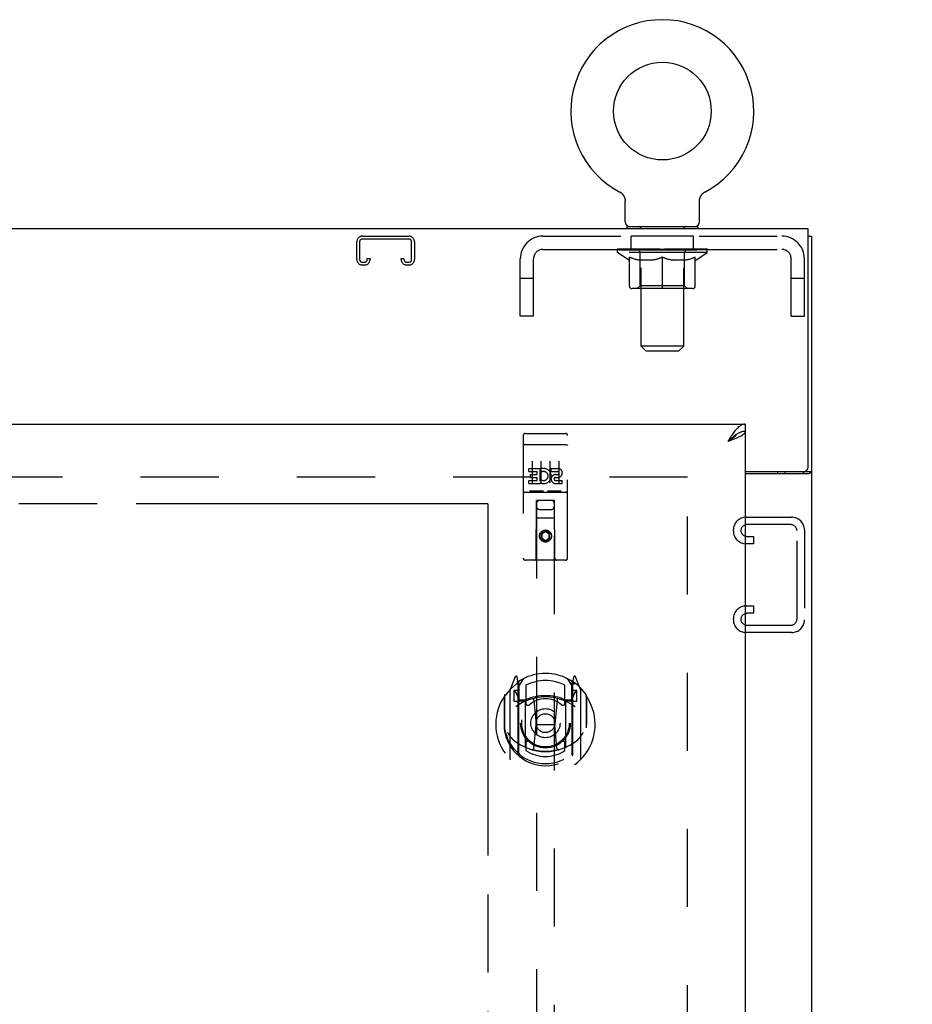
# Model space of a CAD drawing. Header units: inches. Extents: x 0 to 200, y 0 to 129.
# Tile 8 of 19: x 78 to 90, y 68 to 81. Entities that reach past the tile are written whole.
import ezdxf

# ---------------------------------------------------------------- set-up
doc = ezdxf.new("R2010")
doc.units = ezdxf.units.IN
doc.header["$LTSCALE"] = 11
doc.header["$MEASUREMENT"] = 0
doc.linetypes.add('HIDDEN', pattern=[0.2, 0.1, -0.1])
doc.linetypes.add('PHANTOM', pattern=[0.8, 0.45, -0.05, 0.1, -0.05, 0.1, -0.05])
doc.layers.get('0').update_dxf_attribs({"linetype": 'CONTINUOUS'})
for name, color, linetype in [('02___PRT_ALL_AXES', 7, 'CONTINUOUS'), ('AVAILABLE_DOOR_SPACE', 7, 'CONTINUOUS'), ('DEFAULT_2', 8, 'HIDDEN'), ('DIMENSIONS', 7, 'CONTINUOUS')]:
    doc.layers.add(name, color=color, linetype=linetype)
doc.styles.get("Standard").update_dxf_attribs({"font": 'arial.ttf'})
doc.dimstyles.new('DIMSTYLE_1', dxfattribs={"dimtxt": 0.882353, "dimasz": 1.176471, "dimexe": 0.09, "dimexo": 0.07, "dimgap": 0.0375, "dimtad": 0, "dimtih": 1, "dimtoh": 1, "dimzin": 4, "dimdsep": 46, "dimtxsty": 'Standard', "dimblk": '_FILLED', "dimblk1": '_FILLED', "dimblk2": '_FILLED', "dimcen": 0.09, "dimazin": 1, "dimtfac": 1, "dimtofl": 0, "dimtmove": 0, "dimatfit": 3, "dimldrblk": '_FILLED', "dimfxl": 0, "dimtolj": 1, "dimtzin": 4, "dimarcsym": 0})

# ---------------------------------------------------------------- blocks, each defined once
blk = doc.blocks.new('_FILLED')
at = {"color": 0, "linetype": 'ByBlock'}
blk.add_solid([(0, 0), (-1, 0.2), (-1, -0.2)], dxfattribs=at)
blk = doc.blocks.new('*D16')
at = {"layer": 'DIMENSIONS', "color": 2, "linetype": 'Continuous'}
for p, q in [((84.462, 54.891), (82.09, 54.891)), ((88.087, 54.891), (90.44, 54.891))]:
    blk.add_line(p, q, dxfattribs=at)
at = {"layer": 'DIMENSIONS', "color": 2, "linetype": 'Continuous', "xscale": 1.1764705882, "yscale": 1.1764705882, "zscale": 1.1764705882}
blk.add_blockref('_FILLED', (84.462, 54.891), dxfattribs=at)
at = {"layer": 'DIMENSIONS', "color": 2, "linetype": 'Continuous', "xscale": 1.1764705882, "yscale": 1.1764705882, "zscale": 1.1764705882, "rotation": 180}
blk.add_blockref('_FILLED', (88.087, 54.891), dxfattribs=at)
at = {"layer": 'DIMENSIONS', "color": 2, "linetype": 'Continuous', "insert": (81.649, 55.332), "char_height": 0.8824, "width": 2.39777, "attachment_point": 3, "line_spacing_factor": 0.9}
blk.add_mtext('3.63', dxfattribs=at)
blk = doc.blocks.new('*D17')
at = {"layer": 'DIMENSIONS', "color": 2, "linetype": 'Continuous'}
for p, q in [((67.15, 56.432), (75.035, 56.432)), ((84.462, 56.432), (79.001, 56.432))]:
    blk.add_line(p, q, dxfattribs=at)
at = {"layer": 'DIMENSIONS', "color": 2, "linetype": 'Continuous', "xscale": 1.1764705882, "yscale": 1.1764705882, "zscale": 1.1764705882, "rotation": 180}
blk.add_blockref('_FILLED', (67.15, 56.432), dxfattribs=at)
at = {"layer": 'DIMENSIONS', "color": 2, "linetype": 'Continuous', "xscale": 1.1764705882, "yscale": 1.1764705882, "zscale": 1.1764705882}
blk.add_blockref('_FILLED', (84.462, 56.432), dxfattribs=at)
at = {"layer": 'DIMENSIONS', "color": 2, "linetype": 'Continuous', "insert": (77.018, 56.873), "char_height": 0.8824, "width": 3.08332, "attachment_point": 2, "line_spacing_factor": 0.9}
blk.add_mtext('17.31', dxfattribs=at)

msp = doc.modelspace()

# ---------------------------------------------------------------- linework, layer by layer
at = {"color": 7, "linetype": 'Continuous'}
for p, q in [((86.321, 79.049), (86.321, 79.049)), ((86.321, 79.049), (86.325, 79.046)), ((86.322, 79.048), (86.324, 79.047)), ((86.325, 79.046), (86.33, 79.044)), ((86.33, 79.044), (86.334, 79.041)), ((86.334, 79.041), (86.339, 79.038)), ((86.338, 79.038), (86.343, 79.035)), ((86.343, 79.035), (86.347, 79.031)), ((86.347, 79.031), (86.351, 79.028)), ((86.351, 79.028), (86.354, 79.024)), ((86.354, 79.024), (86.358, 79.021)), ((86.358, 79.021), (86.362, 79.017)), ((86.362, 79.017), (86.365, 79.013)), ((86.365, 79.013), (86.368, 79.009)), ((86.368, 79.009), (86.371, 79.004)), ((86.371, 79.005), (86.374, 79)), ((86.374, 79), (86.377, 78.996)), ((86.377, 78.996), (86.38, 78.991)), ((86.38, 78.991), (86.382, 78.987)), ((86.382, 78.987), (86.384, 78.982)), ((86.384, 78.982), (86.386, 78.977)), ((86.386, 78.977), (86.388, 78.972)), ((86.388, 78.972), (86.39, 78.967)), ((86.39, 78.967), (86.392, 78.962)), ((86.392, 78.962), (86.393, 78.957)), ((86.393, 78.957), (86.394, 78.952)), ((86.394, 78.952), (86.395, 78.947)), ((86.395, 78.947), (86.396, 78.942)), ((86.398, 78.629), (86.398, 78.922)), ((87.444, 78.937), (87.445, 78.942)), ((87.444, 78.931), (87.444, 78.937)), ((87.444, 78.926), (87.444, 78.931)), ((87.444, 78.926), (87.444, 78.931)), ((87.444, 78.922), (87.444, 78.926)), ((87.444, 78.629), (87.444, 78.922)), ((87.445, 78.942), (87.446, 78.947)), ((87.446, 78.947), (87.447, 78.952)), ((87.447, 78.952), (87.448, 78.957)), ((87.448, 78.957), (87.449, 78.962)), ((87.449, 78.962), (87.451, 78.967)), ((87.451, 78.967), (87.453, 78.972)), ((87.453, 78.972), (87.455, 78.977)), ((87.455, 78.977), (87.457, 78.982)), ((87.457, 78.982), (87.459, 78.987)), ((87.459, 78.987), (87.461, 78.991)), ((87.461, 78.991), (87.464, 78.996)), ((87.464, 78.996), (87.467, 79)), ((87.467, 79), (87.47, 79.005)), ((87.47, 79.004), (87.473, 79.009)), ((87.473, 79.009), (87.476, 79.013)), ((87.476, 79.013), (87.48, 79.017)), ((87.479, 79.017), (87.483, 79.021)), ((87.483, 79.021), (87.487, 79.024)), ((87.487, 79.024), (87.491, 79.028)), ((87.49, 79.028), (87.494, 79.031)), ((87.494, 79.031), (87.498, 79.035)), ((87.498, 79.035), (87.503, 79.038)), ((87.503, 79.038), (87.507, 79.041)), ((87.507, 79.041), (87.511, 79.044)), ((87.511, 79.044), (87.516, 79.046)), ((87.511, 79.044), (87.513, 79.045)), ((87.516, 79.046), (87.52, 79.049)), ((87.517, 79.047), (87.519, 79.048)), ((86.421, 78.56), (86.421, 78.53)), ((87.421, 78.56), (86.421, 78.56)), ((87.421, 78.56), (87.421, 78.53)), ((88.973, 78.426), (89.025, 78.426)), ((88.087, 75.78), (88.087, 75.676)), ((87.984, 75.647), (87.974, 75.641)), ((88.546, 75.082), (88.546, 75.113)), ((88.921, 75.114), (88.921, 75.113)), ((88.921, 75.113), (89.025, 75.113))]:
    msp.add_line(p, q, dxfattribs=at)
at = {"color": 3, "linetype": 'Continuous'}
for p, q in [((88.973, 78.53), (65.077, 78.53)), ((88.973, 75.173), (88.973, 78.53)), ((89.025, 6.634), (89.025, 78.426)), ((65.4, 75.78), (88.087, 75.78)), ((88.087, 75.676), (88.087, 13.384)), ((87.87, 75.545), (87.841, 75.534)), ((88.087, 75.113), (88.913, 75.113)), ((88.087, 75.082), (88.984, 75.082)), ((88.65, 75.082), (88.65, 75.113))]:
    msp.add_line(p, q, dxfattribs=at)
at = {"color": 7, "linetype": 'Continuous'}
for points in [[(86.396, 78.942), (86.397, 78.937), (86.397, 78.931)], [(86.397, 78.937), (86.397, 78.931), (86.397, 78.926), (86.398, 78.922)], [(87.974, 75.641), (87.964, 75.634), (87.953, 75.628), (87.943, 75.62), (87.933, 75.613), (87.923, 75.605), (87.912, 75.597), (87.902, 75.588), (87.892, 75.579), (87.882, 75.571), (87.871, 75.561), (87.861, 75.552), (87.851, 75.543), (87.841, 75.534)], [(87.971, 75.639), (87.97, 75.637), (87.966, 75.631), (87.96, 75.624), (87.955, 75.618), (87.948, 75.611), (87.941, 75.605), (87.934, 75.598), (87.926, 75.592), (87.918, 75.585), (87.909, 75.579), (87.9, 75.573), (87.89, 75.566), (87.881, 75.56), (87.871, 75.553), (87.861, 75.547), (87.851, 75.54), (87.841, 75.534)], [(88.087, 75.676), (88.077, 75.676), (88.066, 75.675), (88.056, 75.673), (88.046, 75.671), (88.036, 75.669), (88.025, 75.665), (88.015, 75.661), (88.005, 75.657), (87.995, 75.652), (87.984, 75.647)], [(88.902, 75.082), (88.902, 75.084), (88.902, 75.085), (88.902, 75.087), (88.902, 75.088), (88.903, 75.09), (88.904, 75.092), (88.905, 75.094), (88.906, 75.095), (88.908, 75.097), (88.909, 75.098), (88.911, 75.1), (88.912, 75.101), (88.914, 75.102), (88.916, 75.104), (88.917, 75.105), (88.918, 75.107), (88.919, 75.108), (88.92, 75.11), (88.92, 75.111), (88.921, 75.113)]]:
    msp.add_lwpolyline(points, dxfattribs=at)
at = {"color": 3, "linetype": 'Continuous'}
for points in [[(88.087, 75.78), (88.077, 75.78), (88.066, 75.778), (88.056, 75.775), (88.046, 75.772), (88.036, 75.767), (88.025, 75.761), (88.015, 75.755), (88.005, 75.747), (87.995, 75.739), (87.984, 75.729), (87.974, 75.719), (87.964, 75.708), (87.953, 75.696), (87.943, 75.684)], [(87.943, 75.684), (87.933, 75.671), (87.923, 75.657), (87.912, 75.643), (87.902, 75.628), (87.892, 75.613), (87.882, 75.597), (87.871, 75.582), (87.861, 75.566), (87.851, 75.55), (87.841, 75.534)], [(87.993, 75.594), (87.981, 75.588), (87.968, 75.583), (87.955, 75.578), (87.942, 75.572), (87.928, 75.567), (87.914, 75.561), (87.9, 75.556), (87.885, 75.55), (87.87, 75.545)], [(88.087, 75.676), (88.087, 75.671), (88.085, 75.665), (88.083, 75.66), (88.08, 75.654), (88.076, 75.649), (88.071, 75.643), (88.065, 75.638), (88.059, 75.632), (88.051, 75.627), (88.043, 75.621), (88.035, 75.616), (88.025, 75.61), (88.015, 75.605), (88.004, 75.599), (87.993, 75.594)], [(88.984, 75.082), (88.986, 75.084), (88.988, 75.085), (88.99, 75.087), (88.993, 75.088), (88.996, 75.09), (88.999, 75.091)], [(88.999, 75.091), (89.005, 75.094), (89.007, 75.096), (89.01, 75.097), (89.013, 75.099), (89.015, 75.1), (89.018, 75.102), (89.02, 75.104), (89.021, 75.105), (89.023, 75.107), (89.024, 75.109), (89.024, 75.11), (89.024, 75.111), (89.025, 75.113)]]:
    msp.add_lwpolyline(points, dxfattribs=at)
at = {"color": 7, "linetype": 'Continuous'}
msp.add_circle((86.921, 80.188), 0.688, dxfattribs=at)
for centre, radius, start, end in [((86.921, 80.188), 1.288, 297.7005, 242.2995), ((86.467, 78.629), 0.069, 180, 270), ((87.375, 78.629), 0.069, 270, 360)]:
    msp.add_arc(centre, radius, start, end, dxfattribs=at)
at = {"color": 3, "linetype": 'Continuous'}
msp.add_arc((88.913, 75.173), 0.06, 270, 360, dxfattribs=at)
at = {"layer": '02___PRT_ALL_AXES', "color": 8, "linetype": 'HIDDEN'}
for p, q in [((86.483, 78.239), (86.483, 78.426)), ((87.358, 78.426), (86.483, 78.426)), ((87.358, 78.239), (87.358, 78.426)), ((87.358, 78.239), (86.483, 78.239)), ((84.992, 75.648), (85.557, 75.648)), ((85.043, 75.112), (85.043, 75.155)), ((85.043, 75.155), (85.199, 75.155)), ((85.043, 75.112), (85.156, 75.112)), ((85.064, 75.028), (85.064, 75.07)), ((85.064, 75.07), (85.156, 75.07)), ((85.156, 75.07), (85.156, 75.112)), ((85.199, 74.977), (85.199, 75.155)), ((85.223, 75.107), (85.206, 75.146)), ((85.355, 75.112), (85.355, 75.155)), ((85.355, 75.155), (85.447, 75.155)), ((85.355, 75.112), (85.447, 75.112)), ((85.419, 75.069), (85.447, 75.069)), ((85.043, 74.942), (85.043, 74.984)), ((85.043, 74.984), (85.156, 74.984)), ((85.043, 74.942), (85.199, 74.942)), ((85.064, 75.028), (85.156, 75.028)), ((85.156, 74.984), (85.156, 75.028)), ((85.199, 74.977), (85.212, 74.996)), ((85.199, 74.942), (85.199, 74.954)), ((85.202, 74.952), (85.199, 74.954)), ((85.415, 75.028), (85.461, 75.028)), ((85.419, 74.984), (85.511, 74.984)), ((85.419, 74.942), (85.511, 74.942)), ((85.511, 74.942), (85.511, 74.984)), ((84.992, 74.82), (85.557, 74.82))]:
    msp.add_line(p, q, dxfattribs=at)
msp.add_circle((85.275, 74.203), 0.085, dxfattribs=at)
for centre, radius, start, end in [((85.249, 75.048), 0.107, 244.2636, 113.4027), ((85.249, 75.048), 0.0639, 234.8895, 113.4026), ((85.419, 75.005), 0.0635, 90, 270), ((85.448, 75.091), 0.0644, 282.2995, 90.0775), ((85.447, 75.091), 0.0219, 269.9011, 90), ((85.419, 75.006), 0.0219, 100.307, 270)]:
    msp.add_arc(centre, radius, start, end, dxfattribs=at)
at = {"layer": 'AVAILABLE_DOOR_SPACE', "color": 4, "linetype": 'PHANTOM'}
for q in [(76.758, 74.655), (84.462, 45.405)]:
    msp.add_line((84.462, 74.655), q, dxfattribs=at)
at = {"layer": 'DEFAULT_2', "color": 8, "linetype": 'HIDDEN'}
for p, q in [((86.321, 79.049), (86.321, 79.049)), ((86.328, 79.045), (86.33, 79.044)), ((87.52, 79.049), (87.52, 79.049)), ((87.52, 79.049), (87.52, 79.049)), ((86.608, 78.56), (86.608, 78.53)), ((86.621, 76.879), (86.621, 78.526)), ((87.221, 76.879), (87.221, 78.526)), ((87.233, 78.56), (87.233, 78.53)), ((82.698, 78.426), (83.351, 78.426)), ((83.351, 78.386), (82.698, 78.386)), ((85.238, 78.426), (88.604, 78.426)), ((82.618, 78.1), (82.618, 78.346)), ((82.658, 78.346), (82.658, 78.1)), ((83.391, 78.1), (83.391, 78.346)), ((83.431, 78.346), (83.431, 78.1)), ((85.238, 78.239), (88.604, 78.239)), ((86.287, 78.198), (86.287, 78.245)), ((86.297, 78.239), (86.297, 78.245)), ((86.306, 78.235), (86.306, 78.239)), ((86.306, 78.235), (87.536, 78.235)), ((86.314, 78.235), (86.314, 78.239)), ((86.315, 78.235), (86.315, 78.239)), ((86.325, 78.239), (86.325, 78.245)), ((86.342, 78.235), (86.342, 78.239)), ((86.344, 78.235), (86.344, 78.239)), ((86.372, 78.239), (86.372, 78.245)), ((86.387, 78.235), (86.387, 78.239)), ((86.389, 78.235), (86.389, 78.239)), ((86.594, 78.238), (86.392, 78.238)), ((86.435, 78.239), (86.435, 78.245)), ((86.437, 78.235), (86.437, 78.238)), ((86.438, 78.235), (86.438, 78.238)), ((86.44, 78.235), (86.44, 78.238)), ((86.448, 78.235), (86.448, 78.239)), ((86.448, 78.235), (86.448, 78.238)), ((86.451, 78.235), (86.451, 78.239)), ((86.454, 78.235), (86.454, 78.239)), ((86.459, 78.235), (86.459, 78.238)), ((86.473, 78.235), (86.473, 78.238)), ((86.491, 78.235), (86.491, 78.238)), ((86.492, 78.235), (86.492, 78.241)), ((86.512, 78.235), (86.512, 78.238)), ((86.512, 78.235), (86.512, 78.238)), ((86.513, 78.239), (86.513, 78.245)), ((86.523, 78.235), (86.523, 78.239)), ((86.527, 78.235), (86.527, 78.239)), ((86.537, 78.235), (86.537, 78.238)), ((86.548, 78.235), (86.548, 78.242)), ((86.563, 78.235), (86.563, 78.238)), ((86.566, 78.235), (86.566, 78.238)), ((86.594, 78.235), (86.594, 78.238)), ((86.661, 78.238), (86.599, 78.238)), ((86.604, 78.239), (86.604, 78.245)), ((86.611, 78.235), (86.611, 78.239)), ((86.615, 78.235), (86.615, 78.239)), ((86.621, 78.235), (86.621, 78.244)), ((86.626, 78.235), (86.626, 78.238)), ((86.636, 78.235), (86.636, 78.238)), ((86.661, 78.235), (86.661, 78.238)), ((86.735, 78.238), (86.676, 78.238)), ((86.697, 78.235), (86.697, 78.238)), ((86.704, 78.239), (86.704, 78.245)), ((86.708, 78.235), (86.708, 78.239)), ((86.71, 78.235), (86.71, 78.244)), ((86.713, 78.235), (86.713, 78.239)), ((86.72, 78.235), (86.72, 78.239)), ((86.735, 78.235), (86.735, 78.238)), ((86.816, 78.238), (86.761, 78.238)), ((86.775, 78.235), (86.775, 78.238)), ((86.806, 78.238), (86.921, 78.245)), ((86.811, 78.239), (86.811, 78.245)), ((86.811, 78.239), (86.811, 78.245)), ((86.811, 78.245), (86.811, 78.245)), ((86.811, 78.235), (86.811, 78.239)), ((86.815, 78.235), (86.815, 78.239)), ((86.816, 78.235), (86.816, 78.239)), ((86.816, 78.235), (86.816, 78.238)), ((86.9, 78.238), (86.851, 78.238)), ((86.857, 78.235), (86.857, 78.238)), ((86.9, 78.235), (86.9, 78.238)), ((86.918, 78.239), (86.918, 78.239)), ((86.918, 78.235), (86.918, 78.239)), ((86.918, 78.235), (86.918, 78.239)), ((86.921, 78.239), (86.921, 78.245)), ((86.923, 78.235), (86.923, 78.239)), ((86.923, 78.235), (86.923, 78.239)), ((86.923, 78.239), (86.923, 78.239)), ((86.925, 78.238), (86.99, 78.238)), ((86.941, 78.235), (86.941, 78.238)), ((86.957, 78.238), (86.957, 78.243)), ((86.957, 78.243), (87.035, 78.238)), ((86.979, 78.238), (86.979, 78.242)), ((86.984, 78.235), (86.984, 78.238)), ((87.025, 78.235), (87.025, 78.239)), ((87.025, 78.235), (87.025, 78.238)), ((87.025, 78.238), (87.08, 78.238)), ((87.026, 78.235), (87.026, 78.239)), ((87.03, 78.239), (87.03, 78.245)), ((87.03, 78.239), (87.03, 78.245)), ((87.03, 78.245), (87.03, 78.245)), ((87.03, 78.235), (87.03, 78.239)), ((87.066, 78.235), (87.066, 78.238)), ((87.106, 78.235), (87.106, 78.238)), ((87.106, 78.238), (87.165, 78.238)), ((87.121, 78.235), (87.121, 78.239)), ((87.128, 78.235), (87.128, 78.239)), ((87.131, 78.235), (87.131, 78.244)), ((87.133, 78.235), (87.133, 78.239)), ((87.137, 78.239), (87.137, 78.245)), ((87.144, 78.235), (87.144, 78.238)), ((87.18, 78.235), (87.18, 78.238)), ((87.18, 78.238), (87.242, 78.238)), ((87.205, 78.235), (87.205, 78.238)), ((87.216, 78.235), (87.216, 78.238)), ((87.22, 78.235), (87.22, 78.244)), ((87.226, 78.235), (87.226, 78.239)), ((87.23, 78.235), (87.23, 78.239)), ((87.237, 78.239), (87.237, 78.245)), ((87.247, 78.235), (87.247, 78.238)), ((87.247, 78.238), (87.449, 78.238)), ((87.275, 78.235), (87.275, 78.238)), ((87.278, 78.235), (87.278, 78.238)), ((87.293, 78.235), (87.293, 78.242)), ((87.304, 78.235), (87.304, 78.238)), ((87.314, 78.235), (87.314, 78.239)), ((87.318, 78.235), (87.318, 78.239)), ((87.328, 78.239), (87.328, 78.245)), ((87.329, 78.235), (87.329, 78.238)), ((87.329, 78.235), (87.329, 78.238)), ((87.349, 78.235), (87.349, 78.241)), ((87.35, 78.235), (87.35, 78.238)), ((87.368, 78.235), (87.368, 78.238)), ((87.382, 78.235), (87.382, 78.238)), ((87.387, 78.235), (87.387, 78.239)), ((87.39, 78.235), (87.39, 78.239)), ((87.393, 78.235), (87.393, 78.239)), ((87.393, 78.235), (87.393, 78.238)), ((87.401, 78.235), (87.401, 78.238)), ((87.404, 78.235), (87.404, 78.238)), ((87.404, 78.235), (87.404, 78.238)), ((87.406, 78.239), (87.406, 78.245)), ((87.452, 78.235), (87.452, 78.239)), ((87.454, 78.235), (87.454, 78.239)), ((87.469, 78.239), (87.469, 78.245)), ((87.497, 78.235), (87.497, 78.239)), ((87.499, 78.235), (87.499, 78.239)), ((87.516, 78.239), (87.516, 78.245)), ((87.526, 78.235), (87.526, 78.239)), ((87.527, 78.235), (87.527, 78.239)), ((87.536, 78.235), (87.536, 78.239)), ((87.544, 78.239), (87.544, 78.245)), ((87.554, 78.198), (87.554, 78.245)), ((82.766, 78.1), (82.766, 78.114)), ((82.766, 78.114), (82.806, 78.114)), ((82.806, 78.114), (82.806, 78.1)), ((83.243, 78.1), (83.243, 78.114)), ((83.243, 78.114), (83.283, 78.114)), ((83.283, 78.114), (83.283, 78.1)), ((84.921, 77.301), (84.921, 78.109)), ((85.108, 77.301), (85.108, 78.109)), ((87.554, 78.198), (86.287, 78.198)), ((86.447, 78.087), (86.287, 78.198)), ((86.447, 78.087), (86.457, 78.087)), ((86.457, 77.724), (86.457, 78.13)), ((86.779, 78.087), (86.599, 78.087)), ((86.608, 77.727), (86.608, 78.195)), ((86.921, 77.687), (86.921, 78.131)), ((87.242, 78.087), (87.062, 78.087)), ((87.233, 77.727), (87.233, 78.195)), ((87.384, 77.724), (87.384, 78.13)), ((87.384, 78.087), (87.394, 78.087)), ((87.394, 78.087), (87.554, 78.198)), ((88.734, 77.301), (88.734, 78.109)), ((88.921, 77.301), (88.921, 78.109)), ((82.698, 78.06), (82.726, 78.06)), ((82.726, 78.02), (82.698, 78.02)), ((83.323, 78.06), (83.351, 78.06)), ((83.351, 78.02), (83.323, 78.02)), ((85.108, 77.831), (84.921, 77.831)), ((88.921, 77.831), (88.734, 77.831)), ((87.347, 77.687), (86.494, 77.687)), ((86.608, 77.727), (86.568, 77.687)), ((87.233, 77.727), (86.608, 77.727)), ((87.233, 77.727), (87.273, 77.687)), ((85.108, 77.301), (84.921, 77.301)), ((88.734, 77.301), (88.921, 77.301)), ((86.69, 76.81), (86.621, 76.879)), ((87.221, 76.879), (86.621, 76.879)), ((87.152, 76.81), (87.221, 76.879)), ((86.69, 76.81), (87.152, 76.81)), ((84.962, 75.618), (84.962, 73.893)), ((85.057, 75.648), (85.242, 75.648)), ((85.307, 75.648), (85.492, 75.648)), ((85.587, 73.893), (85.587, 75.618)), ((84.979, 75.489), (84.978, 75.489)), ((84.979, 75.489), (84.979, 75.489)), ((84.98, 75.489), (84.979, 75.489)), ((84.981, 75.489), (84.98, 75.489)), ((84.982, 75.489), (84.981, 75.489)), ((84.983, 75.489), (84.982, 75.489)), ((84.983, 75.489), (84.983, 75.489)), ((84.984, 75.489), (84.983, 75.489)), ((84.985, 75.489), (84.984, 75.489)), ((84.986, 75.489), (84.985, 75.489)), ((84.987, 75.49), (84.986, 75.489)), ((84.987, 75.49), (84.987, 75.49)), ((84.988, 75.49), (84.987, 75.49)), ((84.989, 75.49), (84.988, 75.49)), ((84.99, 75.49), (84.989, 75.49)), ((84.991, 75.49), (84.99, 75.49)), ((84.992, 75.49), (84.991, 75.49)), ((84.992, 75.49), (85.557, 75.49)), ((85.557, 75.49), (85.558, 75.49)), ((85.558, 75.49), (85.559, 75.49)), ((85.559, 75.49), (85.56, 75.49)), ((85.56, 75.49), (85.56, 75.49)), ((85.56, 75.49), (85.561, 75.49)), ((85.561, 75.49), (85.562, 75.49)), ((85.562, 75.49), (85.563, 75.49)), ((85.563, 75.49), (85.564, 75.489)), ((85.564, 75.489), (85.565, 75.489)), ((85.565, 75.489), (85.565, 75.489)), ((85.565, 75.489), (85.566, 75.489)), ((85.566, 75.489), (85.567, 75.489)), ((85.567, 75.489), (85.568, 75.489)), ((85.568, 75.489), (85.568, 75.489)), ((85.568, 75.489), (85.569, 75.489)), ((85.569, 75.489), (85.57, 75.489)), ((85.087, 75.257), (85.087, 74.951)), ((85.212, 75.257), (85.212, 74.951)), ((85.337, 75.257), (85.337, 74.951)), ((85.462, 75.257), (85.462, 74.951)), ((87.275, 13.978), (87.275, 75.082)), ((87.275, 75.03), (66.775, 75.03)), ((84.992, 74.82), (85.557, 74.82)), ((85.236, 74.836), (85.064, 74.836)), ((85.486, 74.836), (85.314, 74.836)), ((85.145, 73.893), (85.148, 74.703)), ((85.15, 74.703), (85.148, 74.703)), ((85.15, 74.703), (85.15, 46.701)), ((85.4, 74.703), (85.15, 74.703)), ((85.4, 46.701), (85.4, 74.703)), ((85.401, 74.703), (85.4, 74.703)), ((85.405, 73.893), (85.401, 74.703)), ((85.19, 74.578), (85.36, 74.578)), ((85.402, 74.453), (85.147, 74.453)), ((88.101, 74.468), (88.741, 74.468)), ((88.727, 74.364), (88.115, 74.364)), ((85.275, 74.275), (85.212, 74.238)), ((85.212, 74.238), (85.212, 74.166)), ((85.212, 74.238), (85.222, 74.233)), ((85.275, 74.263), (85.222, 74.233)), ((85.222, 74.233), (85.222, 74.172)), ((85.275, 74.275), (85.275, 74.263)), ((85.337, 74.238), (85.275, 74.275)), ((85.327, 74.233), (85.275, 74.263)), ((85.337, 74.238), (85.327, 74.233)), ((85.327, 74.172), (85.327, 74.233)), ((85.337, 74.166), (85.337, 74.238)), ((87.921, 74.273), (87.921, 74.288)), ((88.817, 73.037), (88.817, 74.274)), ((88.921, 74.288), (88.921, 73.023)), ((85.212, 74.166), (85.222, 74.172)), ((85.212, 74.166), (85.275, 74.13)), ((85.222, 74.172), (85.275, 74.142)), ((85.275, 74.142), (85.327, 74.172)), ((85.275, 74.13), (85.337, 74.166)), ((85.275, 74.13), (85.275, 74.142)), ((85.337, 74.166), (85.327, 74.172)), ((88.202, 74.093), (88.101, 74.093)), ((88.115, 74.197), (88.202, 74.197)), ((88.202, 74.197), (88.202, 74.093)), ((85.557, 73.863), (84.992, 73.863)), ((88.101, 73.218), (88.202, 73.218)), ((88.202, 73.114), (88.115, 73.114)), ((88.202, 73.218), (88.202, 73.114)), ((87.921, 73.023), (87.921, 73.038)), ((88.741, 72.843), (88.101, 72.843)), ((88.115, 72.947), (88.727, 72.947)), ((84.849, 72.219), (84.779, 72.043)), ((84.871, 72.139), (84.87, 72.139)), ((84.871, 72.139), (84.87, 72.139)), ((84.871, 72.139), (84.871, 72.139)), ((84.892, 72.135), (84.878, 72.216)), ((84.892, 71.119), (84.892, 72.135)), ((84.9, 72.088), (84.97, 72.197)), ((84.9, 71.144), (84.9, 72.147)), ((84.902, 72.122), (84.902, 71.915)), ((85.58, 72.197), (85.65, 72.088)), ((85.647, 71.915), (85.647, 72.122)), ((85.65, 71.144), (85.65, 72.147)), ((85.671, 72.216), (85.657, 72.135)), ((85.657, 72.135), (85.657, 71.119)), ((85.679, 72.139), (85.674, 72.142)), ((85.77, 72.043), (85.7, 72.219)), ((84.775, 72.033), (84.775, 71.065)), ((84.832, 72.028), (84.832, 71.878)), ((84.9, 72.028), (84.832, 72.028)), ((84.84, 72.02), (84.87, 71.974)), ((85, 72.1), (85, 71.848)), ((85.55, 71.848), (85.55, 72.1)), ((85.717, 72.028), (85.65, 72.028)), ((85.679, 71.974), (85.709, 72.02)), ((85.717, 71.878), (85.717, 72.028)), ((85.775, 71.065), (85.775, 72.033)), ((84.692, 71.937), (84.692, 71.549)), ((84.7, 71.96), (84.7, 71.502)), ((84.832, 71.878), (84.892, 71.878)), ((84.992, 71.877), (84.92, 71.877)), ((84.922, 71.895), (84.988, 71.895)), ((84.992, 71.236), (84.992, 71.867)), ((85.111, 71.893), (85.142, 71.549)), ((85.438, 71.893), (85.407, 71.549)), ((85.63, 71.877), (85.557, 71.877)), ((85.557, 71.867), (85.557, 71.236)), ((85.561, 71.895), (85.627, 71.895)), ((85.657, 71.878), (85.717, 71.878)), ((85.85, 71.96), (85.85, 71.502)), ((85.857, 71.549), (85.857, 71.937)), ((84.692, 71.549), (84.707, 71.549)), ((84.7, 71.502), (84.7, 71.5)), ((85.112, 71.21), (85.142, 71.549)), ((85.142, 71.549), (85.407, 71.549)), ((85.437, 71.21), (85.407, 71.549)), ((85.857, 71.549), (85.842, 71.549)), ((85.85, 71.502), (85.849, 71.5)), ((85, 71.286), (85, 71.184)), ((85.55, 71.184), (85.55, 71.286))]:
    msp.add_line(p, q, dxfattribs=at)
for points in [[(86.457, 78.13), (86.483, 78.12), (86.508, 78.111), (86.533, 78.104), (86.558, 78.097), (86.582, 78.091), (86.607, 78.087)], [(86.599, 78.087), (86.576, 78.092), (86.552, 78.097), (86.529, 78.104), (86.505, 78.111), (86.481, 78.12), (86.457, 78.129)], [(86.77, 78.087), (86.794, 78.091), (86.819, 78.097), (86.844, 78.104), (86.869, 78.112), (86.895, 78.121), (86.921, 78.131)], [(86.921, 78.129), (86.896, 78.119), (86.872, 78.111), (86.849, 78.104), (86.825, 78.097), (86.802, 78.091), (86.779, 78.087)], [(86.921, 78.131), (86.947, 78.121), (86.972, 78.112), (86.997, 78.104), (87.022, 78.097), (87.047, 78.091), (87.071, 78.087)], [(87.062, 78.087), (87.039, 78.092), (87.015, 78.097), (86.992, 78.104), (86.968, 78.111), (86.945, 78.12), (86.921, 78.129)], [(87.234, 78.087), (87.259, 78.091), (87.284, 78.097), (87.308, 78.104), (87.333, 78.112), (87.358, 78.12), (87.384, 78.13)], [(87.384, 78.129), (87.36, 78.12), (87.335, 78.111), (87.312, 78.104), (87.288, 78.097), (87.265, 78.092), (87.242, 78.087)], [(84.978, 75.489), (84.978, 75.489), (84.977, 75.489), (84.977, 75.489), (84.976, 75.489), (84.976, 75.489), (84.976, 75.488), (84.975, 75.488), (84.975, 75.488), (84.975, 75.488), (84.974, 75.488), (84.974, 75.488), (84.974, 75.488), (84.973, 75.488), (84.973, 75.488), (84.973, 75.488), (84.972, 75.488), (84.972, 75.488), (84.972, 75.488), (84.971, 75.488), (84.971, 75.488), (84.971, 75.487), (84.971, 75.487), (84.97, 75.487), (84.97, 75.487), (84.97, 75.487), (84.969, 75.487), (84.969, 75.487), (84.969, 75.487), (84.969, 75.487), (84.968, 75.487), (84.968, 75.487), (84.968, 75.487), (84.968, 75.487), (84.967, 75.486), (84.967, 75.486), (84.967, 75.486), (84.967, 75.486), (84.966, 75.486), (84.966, 75.486), (84.966, 75.486), (84.966, 75.486), (84.966, 75.486), (84.965, 75.486), (84.965, 75.486), (84.965, 75.485), (84.965, 75.485), (84.965, 75.485), (84.964, 75.485), (84.964, 75.485), (84.964, 75.485), (84.964, 75.485), (84.964, 75.485), (84.964, 75.485), (84.964, 75.485), (84.963, 75.484), (84.963, 75.484), (84.963, 75.484), (84.963, 75.484), (84.963, 75.484), (84.963, 75.484), (84.963, 75.484), (84.963, 75.484), (84.963, 75.484), (84.963, 75.484), (84.962, 75.483), (84.962, 75.483), (84.962, 75.483), (84.962, 75.483), (84.962, 75.483), (84.962, 75.483), (84.962, 75.483), (84.962, 75.483), (84.962, 75.483), (84.962, 75.483), (84.962, 75.482), (84.962, 75.482), (84.962, 75.482)], [(85.57, 75.489), (85.571, 75.489), (85.571, 75.489), (85.572, 75.489), (85.572, 75.489), (85.572, 75.489), (85.573, 75.489), (85.573, 75.489), (85.573, 75.488), (85.574, 75.488), (85.574, 75.488), (85.574, 75.488), (85.575, 75.488), (85.575, 75.488), (85.575, 75.488), (85.576, 75.488), (85.576, 75.488), (85.576, 75.488), (85.577, 75.488), (85.577, 75.488), (85.577, 75.488), (85.578, 75.488), (85.578, 75.488), (85.578, 75.487), (85.579, 75.487), (85.579, 75.487), (85.579, 75.487), (85.579, 75.487), (85.58, 75.487), (85.58, 75.487), (85.58, 75.487), (85.58, 75.487), (85.581, 75.487), (85.581, 75.487), (85.581, 75.487), (85.581, 75.487), (85.582, 75.486), (85.582, 75.486), (85.582, 75.486), (85.582, 75.486), (85.583, 75.486), (85.583, 75.486), (85.583, 75.486), (85.583, 75.486), (85.583, 75.486), (85.584, 75.486), (85.584, 75.486), (85.584, 75.485), (85.584, 75.485), (85.584, 75.485), (85.585, 75.485), (85.585, 75.485), (85.585, 75.485), (85.585, 75.485), (85.585, 75.485), (85.585, 75.485), (85.585, 75.485), (85.586, 75.484), (85.586, 75.484), (85.586, 75.484), (85.586, 75.484), (85.586, 75.484), (85.586, 75.484), (85.586, 75.484), (85.586, 75.484), (85.586, 75.484), (85.587, 75.484), (85.587, 75.483), (85.587, 75.483), (85.587, 75.483), (85.587, 75.483), (85.587, 75.483), (85.587, 75.483), (85.587, 75.483), (85.587, 75.483), (85.587, 75.483), (85.587, 75.483), (85.587, 75.482), (85.587, 75.482), (85.587, 75.482)], [(85.064, 74.836), (85.063, 74.836), (85.063, 74.836), (85.063, 74.836), (85.063, 74.836), (85.063, 74.836), (85.062, 74.836), (85.062, 74.836), (85.062, 74.836), (85.062, 74.836), (85.062, 74.836), (85.061, 74.836), (85.061, 74.836), (85.061, 74.836), (85.061, 74.836), (85.061, 74.836), (85.061, 74.836), (85.06, 74.836), (85.06, 74.836), (85.06, 74.836), (85.06, 74.836), (85.06, 74.836), (85.06, 74.836), (85.06, 74.836), (85.059, 74.836), (85.059, 74.836), (85.059, 74.836), (85.059, 74.836), (85.059, 74.836), (85.059, 74.836), (85.059, 74.836), (85.059, 74.836), (85.058, 74.836), (85.058, 74.836), (85.058, 74.836), (85.058, 74.836), (85.058, 74.836), (85.058, 74.836), (85.058, 74.837), (85.058, 74.837), (85.058, 74.837), (85.057, 74.837), (85.057, 74.837), (85.057, 74.837), (85.057, 74.837), (85.057, 74.837), (85.057, 74.837)], [(85.242, 74.837), (85.242, 74.837), (85.242, 74.837), (85.242, 74.837), (85.242, 74.837), (85.242, 74.837), (85.241, 74.837), (85.241, 74.837), (85.241, 74.837), (85.241, 74.836), (85.241, 74.836), (85.241, 74.836), (85.241, 74.836), (85.241, 74.836), (85.241, 74.836), (85.24, 74.836), (85.24, 74.836), (85.24, 74.836), (85.24, 74.836), (85.24, 74.836), (85.24, 74.836), (85.24, 74.836), (85.24, 74.836), (85.239, 74.836), (85.239, 74.836), (85.239, 74.836), (85.239, 74.836), (85.239, 74.836), (85.239, 74.836), (85.239, 74.836), (85.238, 74.836), (85.238, 74.836), (85.238, 74.836), (85.238, 74.836), (85.238, 74.836), (85.238, 74.836), (85.237, 74.836), (85.237, 74.836), (85.237, 74.836), (85.237, 74.836), (85.237, 74.836), (85.236, 74.836), (85.236, 74.836), (85.236, 74.836), (85.236, 74.836), (85.236, 74.836)], [(85.314, 74.836), (85.313, 74.836), (85.313, 74.836), (85.313, 74.836), (85.313, 74.836), (85.313, 74.836), (85.312, 74.836), (85.312, 74.836), (85.312, 74.836), (85.312, 74.836), (85.312, 74.836), (85.311, 74.836), (85.311, 74.836), (85.311, 74.836), (85.311, 74.836), (85.311, 74.836), (85.311, 74.836), (85.31, 74.836), (85.31, 74.836), (85.31, 74.836), (85.31, 74.836), (85.31, 74.836), (85.31, 74.836), (85.31, 74.836), (85.309, 74.836), (85.309, 74.836), (85.309, 74.836), (85.309, 74.836), (85.309, 74.836), (85.309, 74.836), (85.309, 74.836), (85.309, 74.836), (85.308, 74.836), (85.308, 74.836), (85.308, 74.836), (85.308, 74.836), (85.308, 74.836), (85.308, 74.836), (85.308, 74.837), (85.308, 74.837), (85.308, 74.837), (85.307, 74.837), (85.307, 74.837), (85.307, 74.837), (85.307, 74.837), (85.307, 74.837), (85.307, 74.837)], [(85.492, 74.837), (85.492, 74.837), (85.492, 74.837), (85.492, 74.837), (85.492, 74.837), (85.492, 74.837), (85.491, 74.837), (85.491, 74.837), (85.491, 74.837), (85.491, 74.836), (85.491, 74.836), (85.491, 74.836), (85.491, 74.836), (85.491, 74.836), (85.491, 74.836), (85.491, 74.836), (85.49, 74.836), (85.49, 74.836), (85.49, 74.836), (85.49, 74.836), (85.49, 74.836), (85.49, 74.836), (85.49, 74.836), (85.489, 74.836), (85.489, 74.836), (85.489, 74.836), (85.489, 74.836), (85.489, 74.836), (85.489, 74.836), (85.489, 74.836), (85.488, 74.836), (85.488, 74.836), (85.488, 74.836), (85.488, 74.836), (85.488, 74.836), (85.488, 74.836), (85.487, 74.836), (85.487, 74.836), (85.487, 74.836), (85.487, 74.836), (85.487, 74.836), (85.486, 74.836), (85.486, 74.836), (85.486, 74.836), (85.486, 74.836), (85.486, 74.836)], [(84.742, 71.436), (84.745, 71.43), (84.748, 71.425), (84.751, 71.42), (84.754, 71.416), (84.757, 71.411), (84.76, 71.407), (84.762, 71.403), (84.765, 71.399), (84.767, 71.395), (84.77, 71.392), (84.772, 71.388), (84.775, 71.385), (84.777, 71.382), (84.779, 71.379), (84.782, 71.376), (84.784, 71.373), (84.786, 71.37), (84.788, 71.368), (84.79, 71.365), (84.792, 71.362), (84.794, 71.36), (84.796, 71.358), (84.798, 71.356), (84.8, 71.354), (84.802, 71.352), (84.804, 71.35), (84.806, 71.348), (84.807, 71.346), (84.809, 71.344), (84.811, 71.343), (84.812, 71.341), (84.814, 71.339), (84.816, 71.338), (84.817, 71.337), (84.819, 71.335), (84.82, 71.334)], [(85.729, 71.334), (85.73, 71.335), (85.732, 71.337), (85.733, 71.338), (85.735, 71.339), (85.737, 71.341), (85.738, 71.343), (85.74, 71.344), (85.742, 71.346), (85.743, 71.348), (85.745, 71.35), (85.747, 71.352), (85.749, 71.354), (85.751, 71.356), (85.753, 71.358), (85.755, 71.36), (85.757, 71.362), (85.759, 71.365), (85.761, 71.367), (85.763, 71.37), (85.765, 71.373), (85.767, 71.376), (85.77, 71.379), (85.772, 71.382), (85.774, 71.385), (85.777, 71.388), (85.779, 71.392), (85.782, 71.395), (85.784, 71.399), (85.787, 71.403), (85.789, 71.407), (85.792, 71.411), (85.795, 71.416), (85.798, 71.42), (85.801, 71.425), (85.804, 71.43), (85.807, 71.436)], [(85.462, 71.192), (85.457, 71.191), (85.452, 71.189), (85.446, 71.188), (85.441, 71.186), (85.435, 71.185), (85.43, 71.184), (85.424, 71.183), (85.419, 71.182), (85.414, 71.18), (85.408, 71.179), (85.403, 71.178), (85.397, 71.177), (85.391, 71.176), (85.386, 71.175), (85.38, 71.174), (85.375, 71.174), (85.369, 71.173), (85.364, 71.172), (85.358, 71.171), (85.353, 71.171), (85.347, 71.17), (85.342, 71.17), (85.336, 71.169), (85.33, 71.169), (85.325, 71.168), (85.319, 71.168), (85.314, 71.168), (85.308, 71.167), (85.302, 71.167), (85.297, 71.167), (85.291, 71.167), (85.286, 71.167), (85.28, 71.166), (85.275, 71.166), (85.269, 71.166), (85.263, 71.167), (85.258, 71.167), (85.252, 71.167), (85.247, 71.167), (85.241, 71.167), (85.235, 71.168), (85.23, 71.168), (85.224, 71.168), (85.219, 71.169), (85.213, 71.169), (85.207, 71.17), (85.202, 71.17), (85.196, 71.171), (85.191, 71.171), (85.185, 71.172), (85.18, 71.173), (85.174, 71.174), (85.169, 71.174), (85.163, 71.175), (85.158, 71.176), (85.152, 71.177), (85.147, 71.178), (85.141, 71.179), (85.136, 71.18), (85.13, 71.182), (85.125, 71.183), (85.119, 71.184), (85.114, 71.185), (85.108, 71.186), (85.103, 71.188), (85.097, 71.189), (85.092, 71.191), (85.087, 71.192)]]:
    msp.add_lwpolyline(points, dxfattribs=at)
for centre, radius in [((85.275, 74.203), 0.0845), ((85.275, 71.567), 0.35), ((85.275, 71.567), 0.335), ((85.275, 71.567), 0.205), ((85.275, 71.567), 0.133)]:
    msp.add_circle(centre, radius, dxfattribs=at)
for centre, radius, start, end in [((86.586, 78.526), 0.0345, 0, 90), ((87.255, 78.526), 0.0345, 90, 180), ((82.698, 78.346), 0.08, 90, 180), ((82.698, 78.346), 0.04, 90, 180), ((83.351, 78.346), 0.08, 0, 90), ((83.351, 78.346), 0.04, 0, 90), ((85.238, 78.109), 0.317, 90, 180), ((88.604, 78.109), 0.317, 0, 90), ((85.238, 78.109), 0.13, 90, 180), ((86.568, 78.195), 0.0398, 0, 90), ((87.273, 78.195), 0.0398, 90, 180), ((88.604, 78.109), 0.13, 0, 90), ((82.698, 78.1), 0.08, 180, 270), ((82.698, 78.1), 0.04, 180, 270), ((82.726, 78.1), 0.08, 270, 360), ((82.726, 78.1), 0.04, 270, 360), ((83.323, 78.1), 0.08, 180, 270), ((83.323, 78.1), 0.04, 180, 270), ((83.351, 78.1), 0.08, 270, 360), ((83.351, 78.1), 0.04, 270, 360), ((86.494, 77.724), 0.0371, 180, 270), ((87.347, 77.724), 0.0371, 270, 360), ((84.992, 75.618), 0.03, 90, 180), ((85.557, 75.618), 0.03, 0, 90), ((84.992, 74.79), 0.03, 90, 180), ((85.557, 74.79), 0.03, 0, 90), ((85.19, 74.663), 0.04, 90, 180), ((85.19, 74.618), 0.04, 180, 270), ((85.36, 74.663), 0.04, 0, 90), ((85.36, 74.618), 0.04, 270, 360), ((88.101, 74.288), 0.18, 90, 180), ((88.115, 74.274), 0.09, 90, 180), ((88.727, 74.274), 0.09, 0, 90), ((88.741, 74.288), 0.18, 0, 90), ((88.101, 74.273), 0.18, 180, 270), ((88.115, 74.287), 0.09, 188.2192, 270), ((84.992, 73.893), 0.03, 180, 270), ((85.115, 73.893), 0.03, 270, 360), ((85.435, 73.893), 0.03, 180, 270), ((85.557, 73.893), 0.03, 270, 360), ((88.101, 73.038), 0.18, 90, 180), ((88.115, 73.024), 0.09, 90, 180), ((88.101, 73.023), 0.18, 180, 270), ((88.115, 73.037), 0.09, 188.2192, 270), ((88.727, 73.037), 0.09, 270, 360), ((88.741, 73.023), 0.18, 270, 360), ((85.275, 71.567), 0.7, 35.2961, 144.7039), ((85.275, 71.549), 0.7, 125.5126, 54.4874), ((84.863, 72.213), 0.015, 10, 158.1959), ((84.88, 72.102), 0.02, 0, 125.5126), ((84.882, 72.122), 0.02, 0, 125.2543), ((84.92, 72.147), 0.02, 121.4688, 179.9992), ((85.275, 71.567), 0.6, 62.7204, 117.2796), ((85.63, 72.147), 0.02, 0, 58.5295), ((85.667, 72.122), 0.02, 54.7457, 180), ((85.67, 72.102), 0.02, 54.4874, 180), ((85.686, 72.213), 0.015, 21.8041, 170), ((84.79, 72.033), 0.015, 135.0748, 180), ((84.845, 72.023), 0.005, 90, 212.6792), ((85.705, 72.023), 0.005, 327.3208, 90), ((85.76, 72.033), 0.015, 0, 44.9252), ((84.72, 71.96), 0.02, 144.7039, 180), ((85.275, 71.236), 0.7, 53.2319, 126.7681), ((84.712, 71.873), 0.188, 0, 32.6792), ((84.92, 71.897), 0.02, 180, 270), ((84.922, 71.915), 0.02, 180, 270), ((84.988, 71.915), 0.02, 270, 293.464), ((85.007, 71.867), 0.015, 112.9863, 180), ((85.275, 71.254), 0.7, 66.536, 113.464), ((85.03, 71.848), 0.03, 180, 311.1261), ((85.275, 71.567), 0.343, 48.8739, 131.1261), ((85.092, 71.891), 0.02, 5.0796, 105.6131), ((85.458, 71.891), 0.02, 74.3869, 174.9204), ((85.52, 71.848), 0.03, 228.8739, 360), ((85.542, 71.867), 0.015, 0, 67.0137), ((85.561, 71.915), 0.02, 246.536, 270), ((85.627, 71.915), 0.02, 270, 360), ((85.63, 71.897), 0.02, 270, 360), ((85.838, 71.873), 0.188, 147.3208, 180), ((85.83, 71.96), 0.02, 0, 35.2961), ((85.275, 71.551), 0.583, 180.2464, 359.7536), ((84.72, 71.502), 0.02, 180, 187.6622), ((85.275, 71.577), 0.58, 187.6622, 352.3378), ((85.83, 71.502), 0.02, 352.3378, 360), ((85.275, 71.866), 0.7, 229.529, 310.471), ((85.03, 71.286), 0.03, 48.8739, 180), ((85.275, 71.567), 0.343, 228.8739, 311.1261), ((85.52, 71.286), 0.03, 0, 131.1261), ((85.007, 71.236), 0.015, 180, 247.0137), ((85.275, 71.577), 0.48, 235.0461, 304.9539), ((85.092, 71.211), 0.02, 254.4248, 354.9204), ((85.457, 71.211), 0.02, 185.0796, 285.5752), ((85.542, 71.236), 0.015, 292.9863, 360), ((84.79, 71.065), 0.015, 180, 224.9252), ((84.907, 71.119), 0.015, 180, 229.6413), ((84.92, 71.144), 0.02, 180, 230.6594), ((85.63, 71.144), 0.02, 309.3378, 359.9984), ((85.642, 71.119), 0.015, 310.3587, 360), ((85.76, 71.065), 0.015, 315.0748, 360)]:
    msp.add_arc(centre, radius, start, end, dxfattribs=at)
for centre, major_axis, ratio, start_param, end_param in [((86.267, 78.233), (0.198, 0), 0.060556, 0.430652, 1.470503), ((86.921, 78.245), (0.633, 0.007), 0.05963, 2.96643, 3.140963), ((86.921, 78.245), (0.633, 0), 0.060556, 3.141593, 3.316126), ((86.267, 78.227), (0.198, 0.002), 0.05963, 1.376596, 1.469874), ((86.243, 78.233), (0.198, 0.002), 0.05963, 0.25549, 1.295341), ((86.312, 78.233), (0.198, -0.002), 0.05963, 0.605815, 1.645666), ((86.921, 78.245), (0.633, 0.013), 0.05688, 2.791345, 2.965878), ((86.921, 78.245), (0.633, -0.007), 0.05963, -2.96643, -2.791898), ((86.312, 78.227), (0.198, 0), 0.060556, 1.551758, 1.645036), ((86.243, 78.227), (0.198, 0.004), 0.05688, 1.20151, 1.294789), ((86.313, 78.229), (0.164, 0.002), 0.05963, 1.065228, 1.614276), ((86.293, 78.229), (0.164, 0.003), 0.05688, 0.890143, 1.43919), ((86.351, 78.229), (0.164, 0), 0.060556, 1.240391, 1.789438), ((86.239, 78.233), (0.198, 0.004), 0.05688, 0.080405, 1.120256), ((86.374, 78.233), (0.198, -0.004), 0.05688, 0.7809, 1.820751), ((86.921, 78.245), (0.633, 0.019), 0.052395, 2.616403, 2.790936), ((86.921, 78.245), (0.633, -0.013), 0.05688, -2.791345, -2.616812), ((86.374, 78.227), (0.198, -0.002), 0.05963, 1.72692, 1.820198), ((86.239, 78.227), (0.198, 0.006), 0.052395, 1.026568, 1.119847), ((86.292, 78.229), (0.164, 0.005), 0.052395, 0.715201, 1.264248), ((86.406, 78.229), (0.164, -0.002), 0.05963, 1.415553, 1.9646), ((86.453, 78.233), (0.198, -0.006), 0.052395, 0.955842, 1.995693), ((86.921, 78.245), (0.633, 0.025), 0.046319, 2.441654, 2.616187), ((86.256, 78.233), (0.198, 0.006), 0.052395, -0.094537, 0.945314), ((86.921, 78.245), (0.633, -0.019), 0.052395, -2.616403, -2.44187), ((86.453, 78.227), (0.198, -0.004), 0.05688, 1.902006, 1.995284), ((86.256, 78.227), (0.198, 0.008), 0.046319, 0.851819, 0.945098), ((86.311, 78.229), (0.164, 0.006), 0.046319, 0.540452, 1.089499), ((86.478, 78.229), (0.164, -0.003), 0.05688, 1.590638, 2.139686), ((86.547, 78.233), (0.198, -0.008), 0.046319, 1.130591, 2.170442), ((86.921, 78.245), (0.633, 0.029), 0.038841, 2.267123, 2.441656), ((86.293, 78.233), (0.198, 0.008), 0.046319, -0.269286, 0.770565), ((86.921, 78.245), (0.633, -0.025), 0.046319, -2.441654, -2.267121), ((86.547, 78.227), (0.198, -0.006), 0.052395, 2.076947, 2.170226), ((86.293, 78.227), (0.198, 0.009), 0.038841, 0.677289, 0.770567), ((86.348, 78.229), (0.164, 0.008), 0.038841, 0.365921, 0.914969), ((86.562, 78.229), (0.164, -0.005), 0.052395, 1.76558, 2.314627), ((86.652, 78.233), (0.198, -0.009), 0.038841, 1.305122, 2.344973), ((86.921, 78.245), (0.633, 0.033), 0.030195, 2.09281, 2.267343), ((86.35, 78.233), (0.198, 0.009), 0.038841, -0.443817, 0.596034), ((86.921, 78.245), (0.633, -0.029), 0.038841, -2.267123, -2.092591), ((86.652, 78.227), (0.198, -0.008), 0.046319, 2.251696, 2.344975), ((86.35, 78.227), (0.198, 0.01), 0.030195, 0.502975, 0.596254), ((86.402, 78.229), (0.164, 0.009), 0.030195, 0.191608, 0.740655), ((86.658, 78.229), (0.164, -0.006), 0.046319, 1.940329, 2.489376), ((86.423, 78.233), (0.198, 0.01), 0.030195, -0.61813, 0.421721), ((86.765, 78.233), (0.198, -0.01), 0.030195, 1.479435, 2.519286), ((86.921, 78.245), (0.633, 0.036), 0.020645, 1.918687, 2.09322), ((86.921, 78.245), (0.633, -0.033), 0.030195, -2.09281, -1.918277), ((86.765, 78.227), (0.198, -0.009), 0.038841, 2.426227, 2.519505), ((86.423, 78.227), (0.198, 0.011), 0.020645, 0.328852, 0.422131), ((86.472, 78.229), (0.164, 0.009), 0.020645, 0.017485, 0.566532), ((86.761, 78.229), (0.164, -0.008), 0.038841, 2.11486, 2.663907), ((86.512, 78.233), (0.198, 0.011), 0.020645, -0.792253, 0.247598), ((86.882, 78.233), (0.198, -0.011), 0.020645, 1.653558, 2.693409), ((86.921, 78.245), (0.633, 0.038), 0.010478, 1.744704, 1.919237), ((86.921, 78.245), (0.633, -0.036), 0.020645, -1.918687, -1.744154), ((86.882, 78.227), (0.198, -0.01), 0.030195, 2.60054, 2.693819), ((86.512, 78.227), (0.198, 0.012), 0.010478, 0.154869, 0.248148), ((86.556, 78.229), (0.164, 0.01), 0.010478, 6.126688, 6.675735), ((86.869, 78.229), (0.164, -0.009), 0.030195, 2.289173, 2.83822), ((86.613, 78.233), (0.198, 0.012), 0.010478, -0.966236, -0.000846), ((87.001, 78.233), (0.198, -0.012), 0.010478, 1.827541, 2.867392), ((86.921, 78.245), (0.633, -0.038), 0.010478, -1.744704, -1.563007), ((87.001, 78.227), (0.198, -0.011), 0.020645, 2.774664, 2.867942), ((86.979, 78.229), (0.164, -0.009), 0.020645, 2.463296, 3.012344), ((86.84, 78.233), (0.198, 0.012), 0.010478, 0.274201, 1.314052), ((86.754, 78.229), (0.164, 0.01), 0.010478, -0.000483, 0.504314), ((86.723, 78.227), (0.198, 0.012), 0.010478, 0.099668, 0.192946), ((86.921, 78.245), (0.633, 0.038), 0.010478, -1.571421, -1.396888), ((87.118, 78.227), (0.198, -0.012), 0.010478, 2.74231, 2.948646), ((87.087, 78.229), (0.164, -0.01), 0.010478, 2.637279, 3.14189), ((86.959, 78.233), (0.198, 0.011), 0.020645, 0.448184, 1.488034), ((86.862, 78.229), (0.164, 0.009), 0.020645, 0.129249, 0.678296), ((86.84, 78.227), (0.198, 0.011), 0.020645, 0.273651, 0.366929), ((86.921, 78.245), (0.633, 0.036), 0.020645, -1.397439, -1.222906), ((87.228, 78.233), (0.198, -0.012), 0.010478, -3.140747, -2.175357), ((86.921, 78.245), (0.633, -0.038), 0.010478, 1.222355, 1.396888), ((87.076, 78.233), (0.198, 0.01), 0.030195, 0.622307, 1.662158), ((86.972, 78.229), (0.164, 0.009), 0.030195, 0.303372, 0.852419), ((87.285, 78.229), (0.164, -0.01), 0.010478, 2.749043, 3.29809), ((87.329, 78.233), (0.198, -0.011), 0.020645, 2.893995, 3.933846), ((86.959, 78.227), (0.198, 0.01), 0.030195, 0.447774, 0.541052), ((87.329, 78.227), (0.198, -0.012), 0.010478, 2.893445, 2.986723), ((86.921, 78.245), (0.633, 0.033), 0.030195, -1.223315, -1.048783), ((86.921, 78.245), (0.633, -0.036), 0.020645, 1.048373, 1.222906), ((87.189, 78.233), (0.198, 0.009), 0.038841, 0.79662, 1.836471), ((87.08, 78.229), (0.164, 0.008), 0.038841, 0.477686, 1.026733), ((87.369, 78.229), (0.164, -0.009), 0.020645, 2.57506, 3.124108), ((87.418, 78.233), (0.198, -0.01), 0.030195, 2.719872, 3.759723), ((87.294, 78.233), (0.198, 0.008), 0.046319, 0.971151, 2.011002), ((87.076, 78.227), (0.198, 0.009), 0.038841, 0.622087, 0.715366), ((87.418, 78.227), (0.198, -0.011), 0.020645, 2.719462, 2.812741), ((86.921, 78.245), (0.633, 0.029), 0.038841, -1.049002, -0.874469), ((86.921, 78.245), (0.633, -0.033), 0.030195, 0.87425, 1.048783), ((87.183, 78.229), (0.164, 0.006), 0.046319, 0.652216, 1.201263), ((87.388, 78.233), (0.198, 0.006), 0.052395, 1.1459, 2.185751), ((87.439, 78.229), (0.164, -0.009), 0.030195, 2.400937, 2.949985), ((87.491, 78.233), (0.198, -0.009), 0.038841, 2.545558, 3.585409), ((87.279, 78.229), (0.164, 0.005), 0.052395, 0.826965, 1.376012), ((87.189, 78.227), (0.198, 0.008), 0.046319, 0.796618, 0.889896), ((87.491, 78.227), (0.198, -0.01), 0.030195, 2.545339, 2.638617), ((87.467, 78.233), (0.198, 0.004), 0.05688, 1.320842, 2.360692), ((86.921, 78.245), (0.633, 0.025), 0.046319, -0.874471, -0.699939), ((86.921, 78.245), (0.633, -0.029), 0.038841, 0.699936, 0.874469), ((87.548, 78.233), (0.198, -0.008), 0.046319, 2.371028, 3.410879), ((87.493, 78.229), (0.164, -0.008), 0.038841, 2.226624, 2.775671), ((87.363, 78.229), (0.164, 0.003), 0.05688, 1.001907, 1.550954), ((87.529, 78.233), (0.198, 0.002), 0.05963, 1.495927, 2.535778), ((87.585, 78.233), (0.198, -0.006), 0.052395, 2.196279, 3.23613), ((87.294, 78.227), (0.198, 0.006), 0.052395, 0.971367, 1.064645), ((87.53, 78.229), (0.164, -0.006), 0.046319, 2.052093, 2.601141), ((87.548, 78.227), (0.198, -0.009), 0.038841, 2.371026, 2.464304), ((87.574, 78.233), (0.198, 0), 0.060556, 1.671089, 2.71094), ((87.602, 78.233), (0.198, -0.004), 0.05688, 2.021337, 3.061188), ((86.921, 78.245), (0.633, 0.019), 0.052395, -0.699723, -0.52519), ((86.921, 78.245), (0.633, -0.025), 0.046319, 0.525406, 0.699939), ((87.598, 78.233), (0.198, -0.002), 0.05963, 1.846251, 2.886102), ((87.435, 78.229), (0.164, 0.002), 0.05963, 1.176993, 1.72604), ((87.549, 78.229), (0.164, -0.005), 0.052395, 1.877344, 2.426392), ((87.49, 78.229), (0.164, 0), 0.060556, 1.352155, 1.901202), ((87.548, 78.229), (0.164, -0.003), 0.05688, 1.702402, 2.25145), ((87.528, 78.229), (0.164, -0.002), 0.05963, 1.527317, 2.076364), ((87.388, 78.227), (0.198, 0.004), 0.05688, 1.146309, 1.239587), ((87.585, 78.227), (0.198, -0.008), 0.046319, 2.196495, 2.289773), ((86.921, 78.245), (0.633, 0.013), 0.05688, -0.524781, -0.350248), ((86.921, 78.245), (0.633, -0.019), 0.052395, 0.350657, 0.52519), ((87.467, 78.227), (0.198, 0.002), 0.05963, 1.321394, 1.414673), ((87.602, 78.227), (0.198, -0.006), 0.052395, 2.021746, 2.115024), ((86.921, 78.245), (0.633, 0.007), 0.05963, -0.349695, -0.175162), ((86.921, 78.245), (0.633, -0.013), 0.05688, 0.175715, 0.350248), ((87.529, 78.227), (0.198, 0), 0.060556, 1.496556, 1.589835), ((87.598, 78.227), (0.198, -0.004), 0.05688, 1.846804, 1.940083), ((87.574, 78.227), (0.198, -0.002), 0.05963, 1.671719, 1.764997), ((86.921, 78.245), (0.633, 0), 0.060556, -0.174533, 0), ((86.921, 78.245), (0.633, -0.007), 0.05963, 0.000629, 0.175162)]:
    msp.add_ellipse(centre, major_axis=major_axis, ratio=ratio, start_param=start_param, end_param=end_param, dxfattribs=at)

# ---------------------------------------------------------------- dimensions: what is measured, and where the dimension line sits
at = {"layer": 'DIMENSIONS', "color": 2, "linetype": 'Continuous'}
for base, p1, p2, picture, middle in [((84.462, 56.432), (67.15, 74.655), (84.462, 45.405), '*D17', (76.97, 56.427)), ((88.087016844, 54.891107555), (84.462016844, 74.655161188), (88.087016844, 13.384161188), '*D16', (80.449209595, 54.886186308))]:
    dim = msp.add_linear_dim(base=base, p1=p1, p2=p2, dimstyle='DIMSTYLE_1', dxfattribs=at)
    dim.commit()
    dim.dimension.update_dxf_attribs({"geometry": picture, "text_midpoint": middle, "dimtype": 160})

doc.saveas('drawing.dxf')
